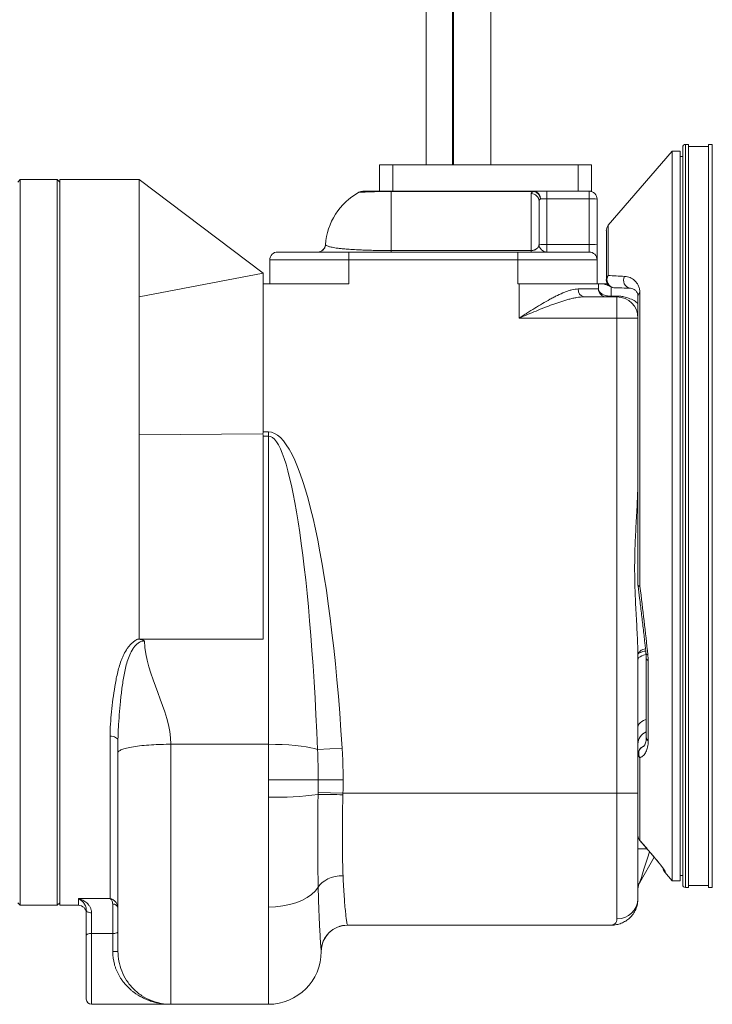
# Model space of a CAD drawing. Header units: millimetres. Extents: x 249 to 1740, y 788 to 2654.
# Tile 10 of 12: x 1222 to 1486, y 1666 to 2040. Entities that reach past the tile are written whole.
import ezdxf

# ---------------------------------------------------------------- set-up
doc = ezdxf.new("R2010")
doc.units = ezdxf.units.MM

msp = doc.modelspace()

# ---------------------------------------------------------------- linework, layer by layer
at = {"color": 7, "linetype": 'Continuous', "lineweight": 15}
for p, q in [((1387.27, 2356.9), (1387.27, 1985.17)), ((1401.36, 1985.17), (1401.36, 2356.9)), ((1376.83, 2292.05), (1376.83, 1985.17)), ((1386.89, 2292.05), (1386.89, 1985.17)), ((1474.31, 1991.91), (1474.31, 1711.57)), ((1476.52, 1992.91), (1475.32, 1992.91)), ((1476.52, 1992.91), (1476.52, 1710.57)), ((1484.04, 1992.11), (1476.52, 1992.11)), ((1485.55, 1992.91), (1484.04, 1992.91)), ((1484.04, 1992.91), (1484.04, 1710.57)), ((1485.55, 1992.91), (1485.55, 1710.57)), ((1470.35, 1990.35), (1446.01, 1962.19)), ((1473.36, 1990.35), (1470.35, 1990.35)), ((1470.35, 1990.35), (1470.35, 1713.13)), ((1473.36, 1990.35), (1473.36, 1713.13)), ((1474.31, 1988.35), (1473.36, 1988.35)), ((1359.1, 1975.11), (1359.1, 1985.17)), ((1359.1, 1985.17), (1364.13, 1985.17)), ((1364.13, 1985.17), (1364.13, 1975.11)), ((1434.55, 1985.17), (1364.13, 1985.17)), ((1434.55, 1975.11), (1434.55, 1985.17)), ((1434.55, 1985.17), (1439.58, 1985.17)), ((1439.58, 1985.17), (1439.58, 1975.11)), ((1222.61, 1979.62), (1221.61, 1978.62)), ((1236.65, 1979.62), (1222.61, 1979.62)), ((1222.61, 1979.62), (1222.61, 1703.8)), ((1237.65, 1978.62), (1236.65, 1979.62)), ((1236.65, 1703.8), (1236.65, 1979.62)), ((1267.74, 1979.62), (1237.65, 1979.62)), ((1237.65, 1979.62), (1237.65, 1703.8)), ((1314.89, 1944.02), (1267.74, 1979.62)), ((1363.53, 1975.11), (1363.53, 1975.04)), ((1363.53, 1975.11), (1417.8, 1975.11)), ((1363.53, 1975.04), (1363.53, 1952.6)), ((1417.8, 1975.04), (1363.53, 1975.04)), ((1416.69, 1952.6), (1416.69, 1974.23)), ((1417.8, 1975.11), (1417.8, 1975.04)), ((1417.8, 1975.11), (1420.49, 1975.11)), ((1434.55, 1975.11), (1420.49, 1975.11)), ((1422.71, 1975.11), (1422.71, 1972.26)), ((1422.71, 1972.26), (1422.71, 1954.89)), ((1438.76, 1972.26), (1422.71, 1972.26)), ((1434.98, 1975.11), (1434.55, 1975.11)), ((1434.98, 1975.11), (1438.76, 1975.11)), ((1438.76, 1975.11), (1438.76, 1972.26)), ((1439.58, 1975.11), (1438.76, 1975.11)), ((1438.76, 1954.89), (1438.76, 1972.26)), ((1441.77, 1972.1), (1441.77, 1954.73)), ((1419.7, 1971.31), (1419.7, 1955.05)), ((1445.28, 1941.49), (1445.28, 1960.23)), ((1422.71, 1954.89), (1422.71, 1952.04)), ((1422.71, 1954.89), (1438.76, 1954.89)), ((1438.76, 1954.89), (1438.76, 1952.04)), ((1441.77, 1949.03), (1441.77, 1954.73)), ((1320.4, 1952.04), (1347.48, 1952.04)), ((1347.48, 1949.03), (1347.48, 1952.04)), ((1347.48, 1952.04), (1411.68, 1952.04)), ((1363.53, 1952.6), (1363.53, 1952.04)), ((1363.53, 1952.6), (1416.69, 1952.6)), ((1411.68, 1949.03), (1411.68, 1952.04)), ((1411.68, 1952.04), (1438.76, 1952.04)), ((1416.69, 1952.04), (1416.69, 1952.6)), ((1347.48, 1949.03), (1317.39, 1949.03)), ((1317.39, 1940), (1317.39, 1949.03)), ((1347.48, 1949.03), (1347.48, 1940)), ((1411.68, 1949.03), (1347.48, 1949.03)), ((1411.68, 1940), (1411.68, 1949.03)), ((1441.77, 1949.03), (1411.68, 1949.03)), ((1441.77, 1949.03), (1441.77, 1940)), ((1267.74, 1934.99), (1314.89, 1944.02)), ((1314.89, 1940), (1314.89, 1944.02)), ((1314.89, 1940), (1314.89, 1883.7)), ((1314.89, 1940), (1347.48, 1940)), ((1411.68, 1940), (1412.18, 1940)), ((1412.18, 1926.96), (1412.18, 1940)), ((1412.18, 1940), (1442.27, 1940)), ((1442.27, 1938), (1442.27, 1940)), ((1434.6, 1938), (1442.27, 1938)), ((1436.85, 1934.99), (1449.29, 1934.99)), ((1449.29, 1926.96), (1449.29, 1934.99)), ((1457.31, 1926.96), (1457.31, 1935.25)), ((1458.04, 1936.6), (1458.04, 1825.01)), ((1449.29, 1926.96), (1412.18, 1926.96)), ((1449.29, 1746.42), (1449.29, 1926.96)), ((1457.31, 1926.96), (1449.29, 1926.96)), ((1457.31, 1926.96), (1457.31, 1900.37)), ((1457.31, 1825.43), (1457.31, 1900.37)), ((1267.74, 1882.56), (1314.75, 1882.89)), ((1314.89, 1883.7), (1316.89, 1883.7)), ((1314.89, 1804.91), (1314.89, 1882.1)), ((1316.89, 1882.1), (1314.89, 1882.1)), ((1316.89, 1883.7), (1316.89, 1882.1)), ((1316.89, 1764.99), (1316.89, 1882.1)), ((1267.12, 1804.91), (1267.74, 1804.91)), ((1267.74, 1804.91), (1269.75, 1804.91)), ((1314.89, 1804.91), (1269.75, 1804.91)), ((1457.31, 1797.09), (1457.31, 1746.42)), ((1460.44, 1797.7), (1460.44, 1767.65)), ((1461.17, 1796.86), (1461.17, 1766.34)), ((1256.71, 1706.34), (1256.71, 1768.08)), ((1279.78, 1764.99), (1316.89, 1764.99)), ((1316.89, 1751.44), (1316.89, 1764.99)), ((1344.9, 1763.55), (1335.56, 1762.96)), ((1458.04, 1759.87), (1458.04, 1728.43)), ((1335.8, 1751.44), (1316.89, 1751.44)), ((1345.26, 1751.44), (1335.8, 1751.44)), ((1345.2, 1746.42), (1335.77, 1746.65)), ((1345.2, 1746.42), (1449.29, 1746.42)), ((1449.29, 1746.42), (1449.29, 1698.66)), ((1449.29, 1746.42), (1457.31, 1746.42)), ((1457.31, 1746.42), (1457.31, 1706.3)), ((1458.04, 1728.43), (1463.68, 1721.85)), ((1463.51, 1722.05), (1457.98, 1712.48)), ((1467.48, 1716.44), (1470.35, 1713.13)), ((1473.36, 1715.13), (1474.31, 1715.13)), ((1470.35, 1713.13), (1473.36, 1713.13)), ((1475.32, 1710.57), (1476.52, 1710.57)), ((1476.52, 1711.37), (1484.04, 1711.37)), ((1484.04, 1710.57), (1485.55, 1710.57)), ((1244.68, 1706.34), (1256.71, 1706.34)), ((1221.61, 1704.8), (1222.61, 1703.8)), ((1222.61, 1703.8), (1236.65, 1703.8)), ((1236.65, 1703.8), (1237.65, 1704.8)), ((1237.65, 1703.8), (1244.68, 1703.8)), ((1257.71, 1693.08), (1257.71, 1704.27)), ((1316.89, 1666.18), (1316.89, 1703.12)), ((1247.68, 1692.4), (1247.68, 1701.88)), ((1249.69, 1700.98), (1249.69, 1693.08)), ((1346.93, 1696.27), (1447.28, 1696.27)), ((1247.68, 1668.19), (1247.68, 1692.4)), ((1249.69, 1693.08), (1257.71, 1693.08)), ((1257.71, 1686.24), (1257.71, 1693.08)), ((1259.72, 1686.24), (1257.71, 1686.24)), ((1249.69, 1666.18), (1279.78, 1666.18)), ((1279.78, 1666.18), (1316.89, 1666.18))]:
    msp.add_line(p, q, dxfattribs=at)
at = {"color": 8, "linetype": 'Continuous', "lineweight": 15}
for p, q in [((1475.32, 1992.91), (1475.32, 1710.57)), ((1446.01, 1962.19), (1446.01, 1943.11)), ((1447.11, 1938.72), (1447.11, 1935.32)), ((1460.7, 1725.3), (1457.31, 1725.3)), ((1458.04, 1728.43), (1458.04, 1728.43)), ((1463.68, 1721.84), (1463.69, 1721.85)), ((1244.68, 1703.8), (1244.68, 1706.34)), ((1249.69, 1693.08), (1249.69, 1666.18))]:
    msp.add_line(p, q, dxfattribs=at)
at = {"color": 7, "linetype": 'Continuous', "lineweight": 15, "flags": 128}
for points in [[(1449.11, 1935.31), (1449.13, 1935.24), (1449.16, 1935.17), (1449.18, 1935.12), (1449.2, 1935.07), (1449.22, 1935.03), (1449.24, 1935.01), (1449.27, 1934.99), (1449.29, 1934.99)], [(1457.31, 1825.43), (1457.32, 1825.38), (1457.36, 1825.32), (1457.42, 1825.26), (1457.5, 1825.21), (1457.61, 1825.15), (1457.73, 1825.1), (1457.88, 1825.06), (1458.04, 1825.01)], [(1256.71, 1768.08), (1257.3, 1768.05), (1257.86, 1767.96), (1258.38, 1767.81), (1258.84, 1767.61), (1259.21, 1767.36), (1259.49, 1767.09), (1259.66, 1766.78), (1259.72, 1766.47)], [(1335.56, 1762.96), (1334.43, 1763.35), (1332.98, 1763.7), (1331.25, 1764.03), (1329.27, 1764.31), (1327.06, 1764.55), (1324.68, 1764.74), (1322.16, 1764.87), (1319.55, 1764.96), (1316.89, 1764.99)], [(1345.25, 1715.06), (1343.71, 1714.96), (1342.21, 1714.71), (1340.78, 1714.32), (1339.46, 1713.8), (1338.28, 1713.16), (1337.25, 1712.41), (1336.42, 1711.59), (1335.8, 1710.69)], [(1335.8, 1710.69), (1334.71, 1709.27), (1333.28, 1707.94), (1331.56, 1706.74), (1329.56, 1705.68), (1327.32, 1704.78), (1324.89, 1704.07), (1322.31, 1703.55), (1319.62, 1703.23), (1316.89, 1703.12)], [(1249.69, 1700.98), (1249.3, 1701), (1248.92, 1701.05), (1248.58, 1701.14), (1248.27, 1701.25), (1248.02, 1701.38), (1247.84, 1701.54), (1247.72, 1701.71), (1247.68, 1701.88)], [(1346.93, 1696.27), (1345.04, 1696.1), (1344.02, 1695.84)], [(1249.69, 1693.08), (1249.3, 1693.07), (1248.92, 1693.03), (1248.58, 1692.96), (1248.27, 1692.88), (1248.02, 1692.78), (1247.84, 1692.66), (1247.72, 1692.53), (1247.68, 1692.4)], [(1259.72, 1693.76), (1259.68, 1693.63), (1259.57, 1693.5), (1259.38, 1693.38), (1259.13, 1693.28), (1258.83, 1693.19), (1258.48, 1693.13), (1258.11, 1693.09), (1257.71, 1693.08)]]:
    msp.add_lwpolyline(points, dxfattribs=at)
at = {"color": 8, "linetype": 'Continuous', "lineweight": 15, "flags": 128}
for points in [[(1457.31, 1797.09), (1457.4, 1797.51), (1457.68, 1797.91), (1458.12, 1798.28), (1458.72, 1798.61), (1459.45, 1798.89), (1460.29, 1799.09), (1460.35, 1799.11)], [(1460.34, 1799.48), (1460.38, 1799.37), (1460.61, 1799.15), (1461.06, 1798.97)], [(1457.31, 1771.43), (1457.4, 1772.05), (1457.68, 1772.64), (1458.12, 1773.19), (1458.72, 1773.67), (1459.45, 1774.08), (1460.29, 1774.38), (1460.44, 1774.42)], [(1467.64, 1716.65), (1467.36, 1717.02), (1467.18, 1717.36)]]:
    msp.add_lwpolyline(points, dxfattribs=at)
at = {"color": 7, "linetype": 'Continuous', "lineweight": 15}
for centre, radius, start, end in [((1475.32, 1991.91), 1, 90, 180), ((1363.53, 1952.87), 25.08, 119.3062, 175.5586), ((1352.7, 1972.1), 3.01, 90, 118.6921), ((1416.73, 1971.27), 2.97, 0.8077, 90.7855), ((1417.5, 1972.37), 2.76, 356.304, 83.8633), ((1417.09, 1971.95), 3.17, 4.332, 77.1), ((1438.76, 1972.1), 3.01, 0, 90), ((1439.51, 1957.77), 14.51, 81.0448, 92.9634), ((1448.28, 1960.23), 3.01, 139.1583, 180), ((1335.53, 1955.05), 3.01, 270.0004, 355.568), ((1335.61, 1955.05), 3.01, 270.002, 353.9412), ((1422.71, 1955.05), 3.01, 180, 270), ((1421.96, 1969.38), 14.51, 261.0448, 272.9634), ((1439.51, 1940.4), 14.51, 81.0448, 92.9634), ((1320.4, 1949.03), 3.01, 90, 180), ((1438.76, 1949.03), 3.01, 0, 90), ((1447.53, 1941.45), 2.26, 132.4972, 179.0417), ((1448.54, 1941.47), 3.02, 147.06, 263.143), ((1454.82, 1941.24), 3.01, 149.123, 262.0968), ((1448.28, 1941.49), 3.01, 180, 268), ((1437.3, 1937.66), 2.71, 172.9187, 260.4798), ((1445.28, 1938), 3.01, 180, 270), ((1446.52, 1936.89), 1.91, 230.8581, 269.2639), ((1449.29, 1926.96), 8.02, 0, 90), ((1459.05, 1935.18), 1.74, 125.3113, 177.445), ((1460.32, 1825.43), 3.01, 180, 187.4281), ((1460.32, 1761.32), 3.01, 110.9042, 180), ((1459.24, 1761.38), 1.93, 181.8085, 231.6912), ((1319.49, 1870.31), 125.46, 268.8131, 277.4477), ((1335.46, 1376.47), 369.45, 88.4917, 89.9544), ((1460.32, 1730.39), 3.01, 180, 220.5961), ((1460.28, 1730.39), 2.97, 180.0331, 221.1344), ((1469.78, 1718.38), 3.01, 189.5459, 220.3114), ((1462.33, 1709.98), 5.02, 150, 180), ((1475.32, 1711.57), 1, 180, 270), ((1449.47, 1706.5), 7.84, 268.6369, 358.5687), ((1244.68, 1700.79), 3.01, 0, 90), ((1257.92, 1702.45), 1.82, 8.1561, 96.3104), ((1346.98, 1686.24), 10.03, 90, 180), ((1316.89, 1686.24), 20.06, 270, 0), ((1249.69, 1668.19), 2.01, 180, 270)]:
    msp.add_arc(centre, radius, start, end, dxfattribs=at)
at = {"color": 8, "linetype": 'Continuous', "lineweight": 15}
for centre, radius, start, end in [((1447.27, 1944.19), 5.07, 235.5308, 259.2917), ((1457.75, 1826.14), 1.17, 249.5128, 284.7377), ((1461.46, 1797.84), 1.03, 187.366, 253.7951), ((1462.31, 1765.03), 5, 111.9841, 179.9183), ((1462.1, 1767.72), 1.66, 182.249, 236.0737), ((1460.51, 1761.47), 2.94, 115.937, 213.0922), ((1346.93, 1686.24), 10.03, 106.8907, 176.8208)]:
    msp.add_arc(centre, radius, start, end, dxfattribs=at)
at = {"color": 7, "linetype": 'Continuous', "lineweight": 15}
for centre, major_axis, ratio, start_param, end_param in [((1422.71, 1972.1), (3.01, 0), 0.052336, 1.570796, 2.525495), ((1316.89, 1694.33), (0, 189.36), 0.158902, 5.086566, 6.283185), ((1316.89, 1694.33), (0, 187.77), 0.106834, 5.086566, 6.283185)]:
    msp.add_ellipse(centre, major_axis=major_axis, ratio=ratio, start_param=start_param, end_param=end_param, dxfattribs=at)
at = {"color": 8, "linetype": 'Continuous', "lineweight": 15}
msp.add_ellipse((1462.33, 1726.02), major_axis=(4.34, 13.54), ratio=0.001955, start_param=1.711407, end_param=3.150621, dxfattribs=at)
at = {"color": 7, "linetype": 'Continuous', "lineweight": 15}
for points in [[(1267.74, 1979.62), (1267.74, 1979.62), (1267.74, 1977.65), (1267.74, 1968.88), (1267.74, 1954.68), (1267.74, 1942), (1267.74, 1934.99)], [(1335.61, 1952.04), (1335.55, 1952.04), (1335.53, 1952.04), (1335.53, 1952.04)], [(1446.01, 1943.11), (1447.98, 1943.01), (1450.06, 1942.9), (1452.24, 1942.79)], [(1454.41, 1938.26), (1452.24, 1938.34), (1450.15, 1938.41), (1448.18, 1938.48)], [(1267.74, 1934.99), (1267.74, 1931.25), (1267.74, 1923.38), (1267.74, 1910.59), (1267.74, 1896.95), (1267.74, 1887.41), (1267.74, 1882.56)], [(1447.11, 1935.32), (1447.78, 1935.31), (1448.44, 1935.31), (1449.11, 1935.31)], [(1314.75, 1882.89), (1314.84, 1883.15), (1314.89, 1883.42), (1314.89, 1883.7)], [(1314.89, 1882.1), (1314.89, 1882.37), (1314.84, 1882.64), (1314.75, 1882.89)], [(1279.78, 1764.99), (1279.78, 1778.08), (1270.07, 1791.17), (1269.76, 1804.26)], [(1457.31, 1797.09), (1457.31, 1797.77), (1457.3, 1798.46), (1457.29, 1799.15)], [(1461.06, 1798.97), (1461.13, 1798.25), (1461.17, 1797.55), (1461.17, 1796.86)], [(1259.72, 1761.8), (1259.72, 1763.34), (1259.72, 1764.9), (1259.72, 1766.47)], [(1335.8, 1751.44), (1335.8, 1755.29), (1335.73, 1759.13), (1335.56, 1762.96)], [(1344.9, 1763.55), (1345.03, 1761.53), (1345.2, 1757.5), (1345.26, 1753.46), (1345.26, 1751.44)], [(1316.89, 1744.88), (1316.89, 1747.06), (1316.89, 1749.25), (1316.89, 1751.44)], [(1335.77, 1746.65), (1335.79, 1748.24), (1335.8, 1749.84), (1335.8, 1751.44)], [(1345.26, 1751.44), (1345.26, 1749.77), (1345.24, 1748.1), (1345.2, 1746.42)], [(1335.75, 1745.91), (1335.76, 1746.16), (1335.76, 1746.4), (1335.77, 1746.65)], [(1345.2, 1746.42), (1345.2, 1746.21), (1345.19, 1746), (1345.18, 1745.79)]]:
    msp.add_open_spline(points, degree=3, dxfattribs=at)
at = {"color": 8, "linetype": 'Continuous', "lineweight": 15}
for points, knots in [([(1363.53, 1975.04), (1363.39, 1975.04), (1362.5, 1975.04), (1360.9, 1975.03), (1358.85, 1975), (1357.04, 1974.96), (1355.95, 1974.93), (1354.74, 1974.89), (1353.56, 1974.84), (1352.38, 1974.78), (1351.64, 1974.74), (1351.26, 1974.72), (1351.26, 1974.72), (1351.27, 1974.72)], [0, 0, 0, 0, 0.012817, 0.081608, 0.148058, 0.236106, 0.327975, 0.337191, 0.476308, 0.618505, 0.760813, 0.907595, 1, 1, 1, 1]), ([(1449.11, 1935.31), (1449.67, 1935.29), (1450.81, 1935.25), (1452.85, 1934.85), (1454.85, 1934.1), (1456.42, 1933.26), (1457.1, 1932.66), (1457.31, 1932.48)], [0, 0, 0, 0, 0.148562, 0.307387, 0.59374, 0.874853, 1, 1, 1, 1]), ([(1457.29, 1799.15), (1457.29, 1799.15), (1457.31, 1799.29), (1457.44, 1799.7), (1457.99, 1800.36), (1458.97, 1800.97), (1459.81, 1801.19), (1460.15, 1801.27)], [0, 0, 0, 0, 0.006491, 0.158321, 0.476952, 0.790588, 1, 1, 1, 1]), ([(1460.24, 1800.43), (1459.88, 1800.36), (1459.01, 1800.21), (1458, 1799.85), (1457.46, 1799.48), (1457.31, 1799.24), (1457.29, 1799.16), (1457.29, 1799.15)], [0, 0, 0, 0, 0.220349, 0.5294274, 0.8431826, 0.9784188, 1, 1, 1, 1]), ([(1467.64, 1716.65), (1467.59, 1716.55), (1467.5, 1716.4), (1467.54, 1716.48), (1467.56, 1716.51)], [0, 0, 0, 0, 0.591176, 1, 1, 1, 1])]:
    msp.add_open_spline(points, degree=3, knots=knots, dxfattribs=at)
at = {"color": 7, "linetype": 'Continuous', "lineweight": 15}
for points, knots in [([(1352.75, 1975.11), (1352.75, 1975.11), (1352.75, 1975.11), (1353.38, 1975.11), (1354.57, 1975.11), (1356.09, 1975.11), (1357.69, 1975.11), (1359.33, 1975.11), (1361.19, 1975.11), (1362.62, 1975.11), (1363.41, 1975.11), (1363.53, 1975.11)], [0, 0, 0, 0, 0.141222, 0.338478, 0.534904, 0.675051, 0.768452, 0.861279, 0.924424, 0.988203, 1, 1, 1, 1]), ([(1416.69, 1974.23), (1416.69, 1974.39), (1416.78, 1974.53), (1417.06, 1974.74), (1417.18, 1974.8), (1417.45, 1974.93), (1417.61, 1974.99), (1417.8, 1975.04)], [0, 0, 0, 0, 0.5, 0.5, 0.75, 0.75, 1, 1, 1, 1]), ([(1420.25, 1972.19), (1420.16, 1972.13), (1420.08, 1972.06), (1419.94, 1971.92), (1419.88, 1971.85), (1419.74, 1971.63), (1419.7, 1971.47), (1419.7, 1971.31)], [0, 0, 0, 0, 0.25, 0.25, 0.5, 0.5, 1, 1, 1, 1]), ([(1338.6, 1954.73), (1338.63, 1954.69), (1338.69, 1954.64), (1338.88, 1954.51), (1339.01, 1954.43), (1339.4, 1954.26), (1339.67, 1954.17), (1340.41, 1953.96), (1340.89, 1953.85), (1341.87, 1953.68), (1342.24, 1953.62), (1343.09, 1953.5), (1343.56, 1953.44), (1344.63, 1953.32), (1345.23, 1953.26), (1346.25, 1953.17), (1346.61, 1953.14), (1347.37, 1953.08), (1347.78, 1953.06), (1349.06, 1952.97), (1350.01, 1952.92), (1351.6, 1952.84), (1352.16, 1952.82), (1353.34, 1952.77), (1353.96, 1952.75), (1355.26, 1952.71), (1355.93, 1952.69), (1357.34, 1952.66), (1358.08, 1952.65), (1359.58, 1952.63), (1360.35, 1952.62), (1361.53, 1952.61), (1361.92, 1952.61), (1362.72, 1952.6), (1363.13, 1952.6), (1363.53, 1952.6)], [0, 0, 0, 0, 0.125, 0.125, 0.25, 0.25, 0.375, 0.375, 0.5, 0.5, 0.5625, 0.5625, 0.625, 0.625, 0.6875, 0.6875, 0.71875, 0.71875, 0.75, 0.75, 0.8125, 0.8125, 0.84375, 0.84375, 0.875, 0.875, 0.90625, 0.90625, 0.9375, 0.9375, 0.96875, 0.96875, 0.984375, 0.984375, 1, 1, 1, 1]), ([(1419.7, 1955.05), (1419.7, 1954.83), (1419.67, 1954.61), (1419.52, 1954.17), (1419.41, 1953.94), (1419.15, 1953.61), (1419.05, 1953.5), (1418.8, 1953.28), (1418.66, 1953.17), (1418.39, 1953.01), (1418.29, 1952.96), (1418.07, 1952.86), (1417.94, 1952.81), (1417.66, 1952.73), (1417.5, 1952.69), (1417.22, 1952.64), (1417.12, 1952.63), (1416.91, 1952.61), (1416.8, 1952.6), (1416.69, 1952.6)], [0, 0, 0, 0, 0.25, 0.25, 0.5, 0.5, 0.625, 0.625, 0.75, 0.75, 0.8125, 0.8125, 0.875, 0.875, 0.9375, 0.9375, 0.96875, 0.96875, 1, 1, 1, 1]), ([(1452.24, 1942.79), (1452.61, 1942.77), (1452.96, 1942.72), (1453.64, 1942.56), (1453.97, 1942.45), (1454.91, 1942.05), (1455.49, 1941.68), (1456.28, 1940.96), (1456.53, 1940.69), (1456.99, 1940.09), (1457.2, 1939.76), (1457.57, 1939.02), (1457.73, 1938.6), (1457.91, 1937.92), (1457.96, 1937.68), (1458.02, 1937.16), (1458.04, 1936.89), (1458.04, 1936.6)], [0, 0, 0, 0, 0.125, 0.125, 0.25, 0.25, 0.5, 0.5, 0.625, 0.625, 0.75, 0.75, 0.875, 0.875, 0.9375, 0.9375, 1, 1, 1, 1]), ([(1442.27, 1940), (1442.27, 1940), (1442.32, 1940), (1442.52, 1940), (1442.66, 1940), (1443.02, 1940), (1443.24, 1940), (1443.75, 1940), (1444.05, 1940), (1444.4, 1940)], [0, 0, 0, 0, 0.25, 0.25, 0.5, 0.5, 0.75, 0.75, 1, 1, 1, 1]), ([(1444.4, 1940), (1444.61, 1940), (1444.96, 1940), (1445.38, 1940), (1445.68, 1940), (1445.74, 1940)], [0, 0, 0, 0, 0.5509, 0.911897, 1, 1, 1, 1]), ([(1457.31, 1935.25), (1457.31, 1935.42), (1457.3, 1935.57), (1457.26, 1935.84), (1457.23, 1935.96), (1457.13, 1936.31), (1457.05, 1936.51), (1456.85, 1936.86), (1456.75, 1937.02), (1456.52, 1937.3), (1456.39, 1937.43), (1456, 1937.76), (1455.72, 1937.93), (1455.1, 1938.17), (1454.77, 1938.25), (1454.41, 1938.26)], [0, 0, 0, 0, 0.0625, 0.0625, 0.125, 0.125, 0.25, 0.25, 0.375, 0.375, 0.5, 0.5, 0.75, 0.75, 1, 1, 1, 1]), ([(1434.6, 1938), (1433.82, 1938), (1432.99, 1937.87), (1431.7, 1937.55), (1431.26, 1937.43), (1430.37, 1937.13), (1429.92, 1936.97), (1428.56, 1936.43), (1427.64, 1936.01), (1426.24, 1935.33), (1425.77, 1935.09), (1424.82, 1934.6), (1424.34, 1934.34), (1422.89, 1933.54), (1421.93, 1932.99), (1420, 1931.85), (1419.04, 1931.27), (1417.09, 1930.07), (1416.12, 1929.46), (1414.64, 1928.53), (1414.15, 1928.22), (1413.16, 1927.59), (1412.67, 1927.28), (1412.18, 1926.96)], [0, 0, 0, 0, 0.125, 0.125, 0.1875, 0.1875, 0.25, 0.25, 0.375, 0.375, 0.4375, 0.4375, 0.5, 0.5, 0.625, 0.625, 0.75, 0.75, 0.875, 0.875, 0.9375, 0.9375, 1, 1, 1, 1]), ([(1436.85, 1934.99), (1435.94, 1934.99), (1435, 1934.89), (1433.55, 1934.65), (1433.06, 1934.55), (1432.06, 1934.33), (1431.56, 1934.21), (1430.06, 1933.81), (1429.04, 1933.5), (1427.5, 1933), (1426.98, 1932.83), (1425.94, 1932.46), (1425.41, 1932.28), (1422.79, 1931.32), (1420.69, 1930.49), (1417.51, 1929.19), (1416.45, 1928.75), (1414.32, 1927.86), (1413.25, 1927.41), (1412.18, 1926.96)], [0, 0, 0, 0, 0.125, 0.125, 0.1875, 0.1875, 0.25, 0.25, 0.375, 0.375, 0.4375, 0.4375, 0.5, 0.5, 0.75, 0.75, 0.875, 0.875, 1, 1, 1, 1]), ([(1442.27, 1938), (1442.27, 1937.87), (1442.28, 1937.75), (1442.34, 1937.5), (1442.39, 1937.37), (1442.58, 1937.01), (1442.76, 1936.77), (1443.25, 1936.32), (1443.56, 1936.1), (1444.14, 1935.81), (1444.35, 1935.72), (1444.81, 1935.56), (1445.05, 1935.48), (1445.32, 1935.42)], [0, 0, 0, 0, 0.125, 0.125, 0.25, 0.25, 0.5, 0.5, 0.75, 0.75, 0.875, 0.875, 1, 1, 1, 1]), ([(1445.32, 1935.42), (1445.6, 1935.35), (1445.9, 1935.3), (1446.5, 1935.27), (1446.8, 1935.28), (1447.11, 1935.32)], [0, 0, 0, 0, 0.5, 0.5, 1, 1, 1, 1]), ([(1446.5, 1934.99), (1446.59, 1934.99), (1446.69, 1935.02), (1446.9, 1935.13), (1447, 1935.21), (1447.11, 1935.32)], [0, 0, 0, 0, 0.5, 0.5, 1, 1, 1, 1]), ([(1267.74, 1882.56), (1267.74, 1880.85), (1267.74, 1877.41), (1267.74, 1872.2), (1267.74, 1866.93), (1267.74, 1863.4), (1267.74, 1856.91), (1267.74, 1847.67), (1267.74, 1836.24), (1267.74, 1826.96), (1267.74, 1819.87), (1267.74, 1812.58), (1267.74, 1807.52), (1267.74, 1804.91)], [0.1034949, 0.1034949, 0.1034949, 0.1034949, 0.1126112, 0.1217275, 0.1308437, 0.13996, 0.13996, 0.1642679, 0.1885758, 0.2007298, 0.2128838, 0.2250377, 0.2371917, 0.2371917, 0.2371917, 0.2371917]), ([(1457.29, 1799.15), (1457.24, 1801.92), (1457.12, 1804.71), (1456.9, 1808.91), (1456.83, 1810.31), (1456.67, 1813.13), (1456.59, 1814.54), (1456.37, 1818.78), (1456.24, 1821.61), (1456.07, 1827.27), (1456.03, 1830.1), (1456.06, 1835.78), (1456.13, 1838.62), (1456.35, 1844.3), (1456.5, 1847.13), (1456.81, 1852.75), (1456.97, 1855.55), (1457.22, 1861.13), (1457.31, 1863.91), (1457.31, 1866.67)], [0, 0, 0, 0, 0.125, 0.125, 0.1875, 0.1875, 0.25, 0.25, 0.375, 0.375, 0.5, 0.5, 0.625, 0.625, 0.75, 0.75, 0.875, 0.875, 1, 1, 1, 1]), ([(1457.33, 1825.05), (1457.53, 1823.55), (1457.97, 1820.14), (1458.62, 1814.84), (1459.29, 1809.17), (1459.86, 1804.04), (1460.2, 1800.84), (1460.34, 1799.48)], [0, 0, 0, 0, 0.1727687, 0.3939944, 0.6151916, 0.8363427, 1, 1, 1, 1]), ([(1458.04, 1825.01), (1458.61, 1820.58), (1459.15, 1816.19), (1460.15, 1807.51), (1460.62, 1803.22), (1461.06, 1798.97)], [0, 0, 0, 0, 0.5, 0.5, 1, 1, 1, 1]), ([(1256.71, 1768.08), (1256.71, 1769.6), (1256.78, 1771.13), (1256.98, 1774.23), (1257.11, 1775.79), (1257.43, 1778.95), (1257.62, 1780.55), (1258.03, 1783.76), (1258.26, 1785.38), (1258.8, 1788.63), (1259.11, 1790.26), (1259.69, 1792.72), (1259.9, 1793.53), (1260.37, 1795.16), (1260.63, 1795.97), (1261.08, 1797.17), (1261.24, 1797.56), (1261.58, 1798.35), (1261.76, 1798.75), (1262.33, 1799.91), (1262.76, 1800.65), (1263.5, 1801.73), (1263.76, 1802.07), (1264.32, 1802.75), (1264.62, 1803.07), (1265.26, 1803.68), (1265.6, 1803.96), (1266.33, 1804.48), (1266.72, 1804.71), (1267.12, 1804.91)], [0, 0, 0, 0, 0.125, 0.125, 0.25, 0.25, 0.375, 0.375, 0.5, 0.5, 0.625, 0.625, 0.6875, 0.6875, 0.75, 0.75, 0.78125, 0.78125, 0.8125, 0.8125, 0.875, 0.875, 0.90625, 0.90625, 0.9375, 0.9375, 0.96875, 0.96875, 1, 1, 1, 1]), ([(1269.76, 1804.26), (1269.64, 1804.26), (1269.53, 1804.26), (1269.3, 1804.24), (1269.19, 1804.22), (1268.85, 1804.15), (1268.63, 1804.09), (1267.99, 1803.84), (1267.6, 1803.6), (1267.06, 1803.19), (1266.89, 1803.04), (1266.56, 1802.73), (1266.41, 1802.57), (1265.96, 1802.06), (1265.69, 1801.7), (1264.94, 1800.58), (1264.53, 1799.79), (1263.82, 1798.16), (1263.52, 1797.32), (1262.99, 1795.64), (1262.77, 1794.79), (1262.37, 1793.09), (1262.19, 1792.23), (1261.72, 1789.66), (1261.47, 1787.96), (1261.02, 1784.57), (1260.84, 1782.88), (1260.49, 1779.53), (1260.34, 1777.87), (1260.07, 1774.57), (1259.96, 1772.93), (1259.82, 1770.49), (1259.79, 1769.68), (1259.74, 1768.07), (1259.72, 1767.27), (1259.72, 1766.47)], [0, 0, 0, 0, 0.007812, 0.007812, 0.015625, 0.015625, 0.03125, 0.03125, 0.0625, 0.0625, 0.078125, 0.078125, 0.09375, 0.09375, 0.125, 0.125, 0.1875, 0.1875, 0.25, 0.25, 0.3125, 0.3125, 0.375, 0.375, 0.5, 0.5, 0.625, 0.625, 0.75, 0.75, 0.875, 0.875, 0.9375, 0.9375, 1, 1, 1, 1]), ([(1267.12, 1804.91), (1267.35, 1804.91), (1267.58, 1804.9), (1268.03, 1804.84), (1268.26, 1804.8), (1268.7, 1804.7), (1268.92, 1804.63), (1269.24, 1804.51), (1269.35, 1804.47), (1269.55, 1804.37), (1269.66, 1804.32), (1269.76, 1804.26)], [0, 0, 0, 0, 0.25, 0.25, 0.5, 0.5, 0.75, 0.75, 0.875, 0.875, 1, 1, 1, 1]), ([(1460.32, 1799.48), (1460.35, 1799.31), (1460.43, 1798.69), (1460.42, 1798.12), (1460.42, 1797.71)], [0, 0, 0, 0, 0.28325, 1, 1, 1, 1]), ([(1461.17, 1766.34), (1461.17, 1765.9), (1461.15, 1765.48), (1461.08, 1764.69), (1461.03, 1764.31), (1460.82, 1763.24), (1460.61, 1762.62), (1460.2, 1761.8), (1460.05, 1761.55), (1459.72, 1761.09), (1459.54, 1760.89), (1458.96, 1760.34), (1458.53, 1760.06), (1458.04, 1759.87)], [0, 0, 0, 0, 0.125, 0.125, 0.25, 0.25, 0.5, 0.5, 0.625, 0.625, 0.75, 0.75, 1, 1, 1, 1]), ([(1460.41, 1767.69), (1460.41, 1767.47), (1460.42, 1766.79), (1460.28, 1765.91), (1460.06, 1765.08), (1459.8, 1764.57), (1459.59, 1764.33), (1459.44, 1764.2), (1459.27, 1764.15), (1459.22, 1764.14)], [0, 0, 0, 0, 0.081572, 0.244339, 0.406294, 0.567452, 0.730669, 0.92161, 1, 1, 1, 1]), ([(1279.78, 1764.99), (1278.6, 1764.99), (1277.37, 1764.97), (1274.89, 1764.9), (1273.63, 1764.84), (1271.16, 1764.69), (1269.95, 1764.59), (1267.66, 1764.35), (1266.58, 1764.21), (1264.62, 1763.9), (1263.74, 1763.73), (1262.24, 1763.36), (1261.62, 1763.17), (1260.64, 1762.78), (1260.29, 1762.58), (1259.83, 1762.18), (1259.72, 1761.99), (1259.72, 1761.8)], [0, 0, 0, 0, 0.125, 0.125, 0.25, 0.25, 0.375, 0.375, 0.5, 0.5, 0.625, 0.625, 0.75, 0.75, 0.875, 0.875, 1, 1, 1, 1]), ([(1279.78, 1764.99), (1279.78, 1758.92), (1279.78, 1752.74), (1279.78, 1740.47), (1279.78, 1734.37), (1279.78, 1722.53), (1279.78, 1716.79), (1279.78, 1705.94), (1279.78, 1700.83), (1279.78, 1691.47), (1279.78, 1687.23), (1279.78, 1679.8), (1279.78, 1676.62), (1279.78, 1671.46), (1279.78, 1669.49), (1279.78, 1666.85), (1279.78, 1666.18), (1279.78, 1666.18)], [0, 0, 0, 0, 0.125, 0.125, 0.25, 0.25, 0.375, 0.375, 0.5, 0.5, 0.625, 0.625, 0.75, 0.75, 0.875, 0.875, 1, 1, 1, 1]), ([(1259.72, 1686.24), (1259.72, 1686.25), (1259.72, 1686.25), (1259.72, 1686.26), (1259.72, 1686.29), (1259.72, 1686.33), (1259.72, 1686.37), (1259.72, 1686.43), (1259.72, 1686.5), (1259.72, 1686.58), (1259.72, 1686.67), (1259.72, 1686.77), (1259.72, 1686.88), (1259.72, 1687), (1259.72, 1687.13), (1259.72, 1687.28), (1259.72, 1687.43), (1259.72, 1687.59), (1259.72, 1687.96), (1259.72, 1688.59), (1259.72, 1689.62), (1259.72, 1690.83), (1259.72, 1692.68), (1259.72, 1695.44), (1259.72, 1699.4), (1259.72, 1703.96), (1259.72, 1709.08), (1259.72, 1714.69), (1259.72, 1720.74), (1259.72, 1727.14), (1259.72, 1732.72), (1259.72, 1737.27), (1259.72, 1740.72), (1259.72, 1744.22), (1259.72, 1747.09), (1259.72, 1749.32), (1259.72, 1750.89), (1259.72, 1752.46), (1259.72, 1754.02), (1259.72, 1755.58), (1259.72, 1757.14), (1259.72, 1758.7), (1259.72, 1760.25), (1259.72, 1761.28), (1259.72, 1761.8)], [0, 0, 0, 0, 0.0073538, 0.0147019, 0.0220453, 0.0293854, 0.0367233, 0.0440601, 0.0513972, 0.0587357, 0.0660767, 0.0734216, 0.0807715, 0.0881275, 0.0954909, 0.1028629, 0.1102447, 0.1176373, 0.1250421, 0.1564258, 0.1876613, 0.2188399, 0.2500536, 0.312415, 0.3750273, 0.4376318, 0.5000011, 0.5623624, 0.6249748, 0.6875792, 0.7499485, 0.7811563, 0.812333, 0.8435704, 0.87496, 0.8889348, 0.9028706, 0.9167752, 0.9306567, 0.9445232, 0.9583827, 0.9722433, 0.986113, 1, 1, 1, 1]), ([(1316.89, 1703.12), (1316.89, 1706.22), (1316.9, 1709.43), (1316.9, 1716.04), (1316.91, 1719.44), (1316.91, 1724.7), (1316.91, 1726.48), (1316.91, 1729.18), (1316.91, 1730.09), (1316.91, 1731.92), (1316.9, 1732.83), (1316.9, 1737.42), (1316.89, 1741.13), (1316.89, 1744.88)], [0, 0, 0, 0, 0.25, 0.25, 0.5, 0.5, 0.625, 0.625, 0.6875, 0.6875, 0.75, 0.75, 1, 1, 1, 1]), ([(1335.8, 1710.69), (1335.74, 1713.23), (1335.7, 1715.88), (1335.64, 1721.41), (1335.62, 1724.29), (1335.62, 1728.04), (1335.62, 1728.79), (1335.62, 1730.31), (1335.62, 1731.08), (1335.63, 1733.37), (1335.64, 1734.92), (1335.67, 1739.57), (1335.7, 1742.72), (1335.75, 1745.91)], [0, 0, 0, 0, 0.25, 0.25, 0.5, 0.5, 0.5625, 0.5625, 0.625, 0.625, 0.75, 0.75, 1, 1, 1, 1]), ([(1345.18, 1745.79), (1345.11, 1742.99), (1345.06, 1740.24), (1345, 1736.16), (1344.99, 1734.82), (1344.98, 1732.14), (1344.97, 1730.81), (1344.98, 1726.87), (1345.01, 1724.35), (1345.1, 1719.54), (1345.16, 1717.24), (1345.25, 1715.06)], [0, 0, 0, 0, 0.25, 0.25, 0.375, 0.375, 0.5, 0.5, 0.75, 0.75, 1, 1, 1, 1]), ([(1458.04, 1728.43), (1459.35, 1726.91), (1460.66, 1725.39), (1461.96, 1723.87), (1462.54, 1723.19), (1463.11, 1722.52), (1463.69, 1721.85)], [0, 0, 0, 0, 0.006018, 0.006018, 0.006018, 0.008672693, 0.008672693, 0.008672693, 0.008672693]), ([(1463.68, 1721.84), (1463.91, 1721.57), (1464.45, 1720.94), (1465.25, 1719.97), (1466.01, 1719), (1466.61, 1718.21), (1466.99, 1717.68), (1467.19, 1717.38), (1467.2, 1717.36), (1467.21, 1717.35)], [0, 0, 0, 0, 0.135737, 0.312787, 0.4906, 0.666022, 0.810712, 0.931477, 1, 1, 1, 1]), ([(1467.64, 1716.65), (1467.64, 1716.66), (1467.64, 1716.67), (1467.62, 1716.73), (1467.61, 1716.76), (1467.54, 1716.89), (1467.47, 1717.01), (1467.28, 1717.3), (1467.16, 1717.48), (1466.87, 1717.88), (1466.71, 1718.1), (1466.43, 1718.46), (1466.34, 1718.59), (1466.13, 1718.85), (1466.03, 1718.99), (1465.71, 1719.4), (1465.48, 1719.69), (1465.11, 1720.14), (1464.99, 1720.29), (1464.74, 1720.6), (1464.61, 1720.76), (1464.22, 1721.22), (1463.96, 1721.53), (1463.69, 1721.85)], [0, 0, 0, 0, 0.0625, 0.0625, 0.125, 0.125, 0.25, 0.25, 0.375, 0.375, 0.5, 0.5, 0.5625, 0.5625, 0.625, 0.625, 0.75, 0.75, 0.8125, 0.8125, 0.875, 0.875, 1, 1, 1, 1]), ([(1345.25, 1715.06), (1345.31, 1713.59), (1345.37, 1712.2), (1345.52, 1709.57), (1345.59, 1708.34), (1345.75, 1706.02), (1345.83, 1704.94), (1346, 1702.93), (1346.09, 1702.03), (1346.26, 1700.42), (1346.34, 1699.71), (1346.49, 1698.48), (1346.57, 1697.96), (1346.7, 1697.12), (1346.76, 1696.8), (1346.86, 1696.38), (1346.9, 1696.27), (1346.93, 1696.27)], [0, 0, 0, 0, 0.125, 0.125, 0.25, 0.25, 0.375, 0.375, 0.5, 0.5, 0.625, 0.625, 0.75, 0.75, 0.875, 0.875, 1, 1, 1, 1]), ([(1336.92, 1686.8), (1336.9, 1686.96), (1336.87, 1687.23), (1336.81, 1688), (1336.77, 1688.49), (1336.64, 1690.32), (1336.53, 1691.95), (1336.36, 1695.01), (1336.31, 1696.13), (1336.19, 1698.59), (1336.14, 1699.9), (1336.03, 1702.7), (1335.98, 1704.18), (1335.9, 1706.53), (1335.88, 1707.33), (1335.84, 1708.98), (1335.82, 1709.83), (1335.8, 1710.69)], [0, 0, 0, 0, 0.125, 0.125, 0.25, 0.25, 0.5, 0.5, 0.625, 0.625, 0.75, 0.75, 0.875, 0.875, 0.9375, 0.9375, 1, 1, 1, 1]), ([(1249.69, 1700.98), (1249.69, 1701.39), (1249.63, 1701.77), (1249.43, 1702.48), (1249.29, 1702.82), (1248.95, 1703.43), (1248.76, 1703.72), (1248.34, 1704.23), (1248.11, 1704.47), (1247.39, 1705.12), (1246.87, 1705.46), (1246.06, 1705.87), (1245.79, 1705.99), (1245.37, 1706.14), (1245.23, 1706.19), (1244.96, 1706.27), (1244.81, 1706.31), (1244.68, 1706.34)], [0, 0, 0, 0, 0.125, 0.125, 0.25, 0.25, 0.375, 0.375, 0.5, 0.5, 0.75, 0.75, 0.875, 0.875, 0.9375, 0.9375, 1, 1, 1, 1]), ([(1247.68, 1701.88), (1247.68, 1702.22), (1247.64, 1702.52), (1247.51, 1703.09), (1247.42, 1703.36), (1247.21, 1703.84), (1247.09, 1704.07), (1246.84, 1704.48), (1246.7, 1704.67), (1246.27, 1705.2), (1245.96, 1705.49), (1245.49, 1705.86), (1245.33, 1705.97), (1245, 1706.17), (1244.84, 1706.26), (1244.68, 1706.34)], [0, 0, 0, 0, 0.125, 0.125, 0.25, 0.25, 0.375, 0.375, 0.5, 0.5, 0.75, 0.75, 0.875, 0.875, 1, 1, 1, 1]), ([(1259.72, 1702.71), (1259.72, 1703.19), (1259.63, 1703.64), (1259.29, 1704.48), (1259.05, 1704.86), (1258.63, 1705.33), (1258.48, 1705.48), (1258.15, 1705.74), (1257.98, 1705.85), (1257.63, 1706.05), (1257.45, 1706.13), (1257.18, 1706.23), (1257.09, 1706.26), (1256.9, 1706.31), (1256.8, 1706.33), (1256.71, 1706.34)], [0, 0, 0, 0, 0.25, 0.25, 0.5, 0.5, 0.625, 0.625, 0.75, 0.75, 0.875, 0.875, 0.9375, 0.9375, 1, 1, 1, 1]), ([(1257.71, 1704.27), (1257.71, 1704.54), (1257.67, 1704.78), (1257.55, 1705.22), (1257.47, 1705.42), (1257.28, 1705.76), (1257.17, 1705.91), (1257, 1706.1), (1256.95, 1706.16), (1256.83, 1706.26), (1256.77, 1706.3), (1256.71, 1706.34)], [0, 0, 0, 0, 0.25, 0.25, 0.5, 0.5, 0.75, 0.75, 0.875, 0.875, 1, 1, 1, 1]), ([(1457.31, 1706.3), (1457.31, 1705.58), (1457.23, 1704.88), (1456.94, 1703.52), (1456.73, 1702.87), (1456.18, 1701.62), (1455.84, 1701.03), (1455.07, 1699.95), (1454.64, 1699.46), (1453.7, 1698.57), (1453.2, 1698.18), (1452.11, 1697.49), (1451.55, 1697.2), (1450.38, 1696.74), (1449.78, 1696.57), (1448.85, 1696.39), (1448.54, 1696.35), (1448.07, 1696.3), (1447.91, 1696.29), (1447.6, 1696.28), (1447.44, 1696.27), (1447.28, 1696.27)], [0, 0, 0, 0, 0.125, 0.125, 0.25, 0.25, 0.375, 0.375, 0.5, 0.5, 0.625, 0.625, 0.75, 0.75, 0.875, 0.875, 0.9375, 0.9375, 0.96875, 0.96875, 1, 1, 1, 1]), ([(1449.29, 1698.66), (1449.29, 1698.26), (1449.21, 1697.91), (1449.02, 1697.46), (1448.95, 1697.33), (1448.79, 1697.08), (1448.7, 1696.97), (1448.42, 1696.67), (1448.2, 1696.52), (1447.87, 1696.37), (1447.75, 1696.34), (1447.52, 1696.29), (1447.4, 1696.27), (1447.28, 1696.27)], [0, 0, 0, 0, 0.25, 0.25, 0.375, 0.375, 0.5, 0.5, 0.75, 0.75, 0.875, 0.875, 1, 1, 1, 1]), ([(1257.71, 1686.24), (1257.71, 1684.57), (1257.94, 1682.96), (1258.48, 1681.01), (1258.59, 1680.62), (1258.85, 1679.87), (1258.99, 1679.51), (1259.44, 1678.43), (1259.78, 1677.74), (1260.34, 1676.75), (1260.53, 1676.43), (1260.94, 1675.8), (1261.14, 1675.5), (1261.78, 1674.62), (1262.23, 1674.07), (1263.17, 1673.02), (1263.66, 1672.53), (1264.42, 1671.84), (1264.68, 1671.61), (1265.2, 1671.18), (1265.47, 1670.97), (1266.8, 1669.98), (1267.9, 1669.3), (1269.61, 1668.43), (1270.18, 1668.17), (1271.35, 1667.7), (1271.94, 1667.48), (1273.73, 1666.92), (1274.93, 1666.64), (1276.74, 1666.37), (1277.34, 1666.3), (1278.25, 1666.23), (1278.56, 1666.21), (1279.02, 1666.2), (1279.17, 1666.19), (1279.48, 1666.19), (1279.63, 1666.18), (1279.78, 1666.18)], [0, 0, 0, 0, 0.125, 0.125, 0.15625, 0.15625, 0.1875, 0.1875, 0.25, 0.25, 0.28125, 0.28125, 0.3125, 0.3125, 0.375, 0.375, 0.4375, 0.4375, 0.46875, 0.46875, 0.5, 0.5, 0.625, 0.625, 0.6875, 0.6875, 0.75, 0.75, 0.875, 0.875, 0.9375, 0.9375, 0.96875, 0.96875, 0.984375, 0.984375, 1, 1, 1, 1]), ([(1279.78, 1666.18), (1278.6, 1666.18), (1277.37, 1666.29), (1274.89, 1666.75), (1273.63, 1667.1), (1271.16, 1668.08), (1269.95, 1668.7), (1267.66, 1670.2), (1266.58, 1671.08), (1264.62, 1673.04), (1263.74, 1674.12), (1262.24, 1676.41), (1261.62, 1677.63), (1260.64, 1680.1), (1260.29, 1681.35), (1259.83, 1683.84), (1259.72, 1685.06), (1259.72, 1686.24)], [0, 0, 0, 0, 0.125, 0.125, 0.25, 0.25, 0.375, 0.375, 0.5, 0.5, 0.625, 0.625, 0.75, 0.75, 0.875, 0.875, 1, 1, 1, 1]), ([(1336.95, 1686.24), (1336.95, 1686.24), (1336.95, 1686.29), (1336.95, 1686.48), (1336.94, 1686.62), (1336.92, 1686.8)], [0, 0, 0, 0, 0.5, 0.5, 1, 1, 1, 1])]:
    msp.add_open_spline(points, degree=3, knots=knots, dxfattribs=at)
at = {"color": 8, "linetype": 'Continuous', "lineweight": 15}
msp.add_open_spline([(1338.53, 1954.82), (1338.53, 1954.82), (1338.55, 1954.79), (1338.6, 1954.73)], degree=3, dxfattribs=at)

doc.saveas('drawing.dxf')
